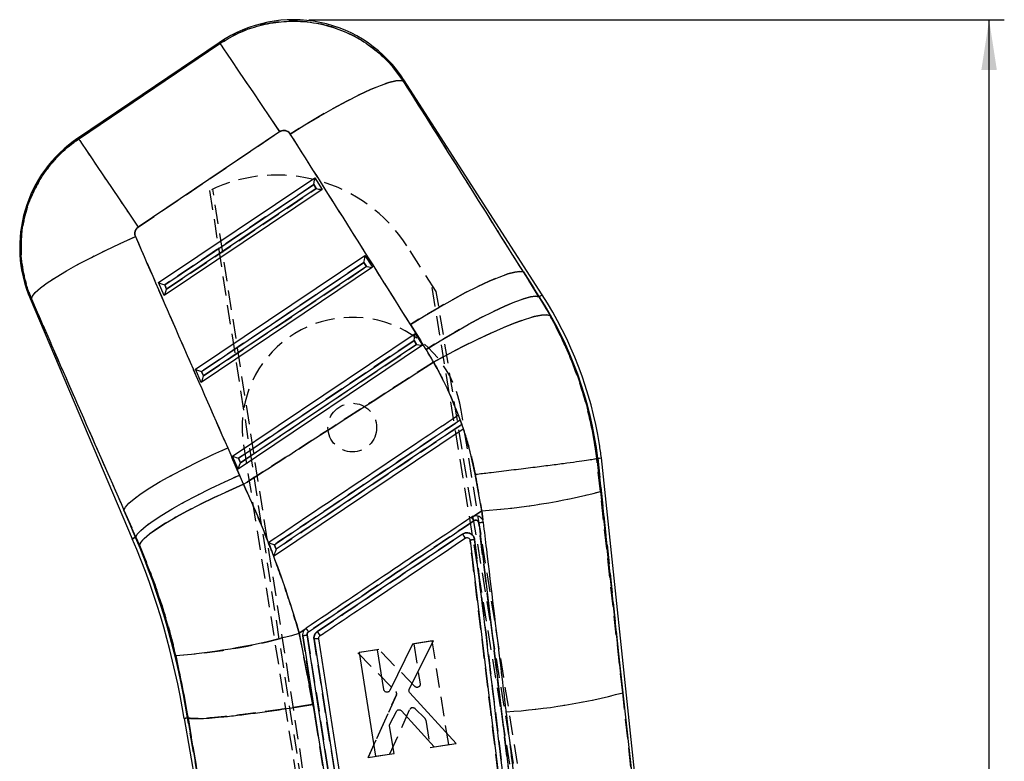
# Model space of a CAD drawing. Extents: x 33 to 392, y 21 to 282.
# Tile 16 of 19: x 142 to 206, y 202 to 251. Entities that reach past the tile are written whole.
import ezdxf

# ---------------------------------------------------------------- set-up
doc = ezdxf.new("R2010")
doc.units = 0
doc.linetypes.add('HIDDEN', pattern=[1.905, 1.27, -0.635])
doc.layers.get('0').update_dxf_attribs({"linetype": 'CONTINUOUS'})
doc.styles.add('SLDTEXTSTYLE0', font='TXT', dxfattribs={"width": 0.75})
doc.dimstyles.new('SLDDIMSTYLE0', dxfattribs={"dimtxt": 3.5, "dimasz": 3.302, "dimexe": 0, "dimexo": 0.0625, "dimgap": 0.875, "dimtad": 1, "dimdec": 0, "dimrnd": 1e-09, "dimzin": 12, "dimtxsty": 'SLDTEXTSTYLE0', "dimsah": 1, "dimcen": 0.09, "dimazin": 3, "dimtfac": 1, "dimtdec": 0, "dimtofl": 0, "dimtmove": 0, "dimatfit": 3, "dimtolj": 1, "dimtzin": 12})

# ---------------------------------------------------------------- blocks, each defined once
blk = doc.blocks.new('_D_4')
at = {"color": 179, "linetype": 'CONTINUOUS'}
for p, q in [((160.644, 250.601), (206.375, 250.601)), ((205.375, 140.265), (205.375, 250.601)), ((163.381, 140.265), (206.375, 140.265))]:
    blk.add_line(p, q, dxfattribs=at)
for points in [[(205.375, 250.601), (204.867, 247.299), (205.883, 247.299)], [(205.375, 140.265), (205.883, 143.567), (204.867, 143.567)]]:
    blk.add_solid(points, dxfattribs=at)
at = {"color": 179, "linetype": 'CONTINUOUS', "insert": (200.864, 186.861, 0.1), "char_height": 3.5, "attachment_point": 1, "rotation": 90, "style": 'SLDTEXTSTYLE0'}
blk.add_mtext('107', dxfattribs=at)

msp = doc.modelspace()

# ---------------------------------------------------------------- linework, layer by layer
at = {"color": 7, "linetype": 'CONTINUOUS'}
for p, q in [((154.8144, 249.1217), (145.4336, 242.7835)), ((145.5109, 242.7543), (154.8031, 249.0328)), ((175.9941, 232.5129), (166.899, 246.6426)), ((158.7215, 243.2335), (149.4292, 236.955)), ((150.7703, 233.3132), (161.0378, 240.2107)), ((161.0378, 240.2107), (161.5338, 239.4402)), ((151.1709, 233.1691), (160.9715, 239.7529)), ((160.9715, 239.7529), (161.1395, 239.4919)), ((161.5338, 239.4402), (151.1355, 232.4548)), ((161.1395, 239.4919), (151.2946, 232.8783)), ((153.1977, 227.6072), (164.3347, 235.0888)), ((164.3347, 235.0888), (164.8306, 234.3183)), ((153.5983, 227.4632), (164.2683, 234.6311)), ((164.4363, 234.3701), (153.722, 227.1724)), ((164.2683, 234.6311), (164.4363, 234.3701)), ((164.8306, 234.3183), (153.5628, 226.7489)), ((174.7512, 234.0156), (175.7796, 232.3747)), ((175.7993, 232.3874), (174.7512, 234.0156)), ((151.1355, 232.4548), (150.7703, 233.3132)), ((151.2946, 232.8783), (151.1709, 233.1691)), ((142.3248, 232.2575), (149.0424, 216.4665)), ((175.7993, 232.3874), (175.7796, 232.3747)), ((175.7796, 232.3747), (176.5054, 231.152)), ((168.3552, 228.918), (167.3268, 230.5588)), ((155.6251, 221.9013), (167.6315, 229.967)), ((167.6315, 229.967), (168.1275, 229.1965)), ((168.1275, 229.1965), (155.9902, 221.043)), ((156.0257, 221.7573), (167.5651, 229.5093)), ((167.7332, 229.2482), (156.1494, 221.4665)), ((167.5651, 229.5093), (167.7332, 229.2482)), ((153.5628, 226.7489), (153.1977, 227.6072)), ((153.722, 227.1724), (153.5983, 227.4632)), ((170.4881, 224.5903), (170.4845, 224.5879)), ((170.8065, 223.7029), (170.4881, 224.5903)), ((170.7039, 223.9827), (170.5989, 224.2784)), ((158.3329, 215.3265), (170.8006, 223.6989)), ((170.8006, 223.6989), (170.8065, 223.7029)), ((155.3126, 222.4412), (156.098, 220.6543)), ((155.9902, 221.043), (155.6251, 221.9013)), ((156.1494, 221.4665), (156.0257, 221.7573)), ((179.5815, 221.7473), (179.8181, 219.5734)), ((179.5817, 221.7473), (179.5815, 221.7473)), ((179.6505, 221.7552), (179.5817, 221.7473)), ((181.2836, 206.335), (179.6505, 221.7552)), ((185.0495, 172.9771), (179.8808, 221.7816)), ((172.0124, 218.3076), (171.5897, 220.7056)), ((179.8181, 219.5734), (181.2836, 206.335)), ((149.277, 216.5663), (148.4916, 218.3532)), ((148.4916, 218.3532), (149.2556, 216.5572)), ((172.0124, 218.3076), (171.4855, 217.9537)), ((172.0776, 217.702), (172.0124, 218.3076)), ((171.4855, 217.9537), (171.345, 217.8882)), ((172.0776, 217.702), (172.0611, 217.731)), ((172.1317, 217.5283), (172.0776, 217.702)), ((171.8207, 217.5067), (174.3537, 196.5049)), ((149.2556, 216.5572), (149.277, 216.5663)), ((149.5034, 216.0461), (149.277, 216.5663)), ((171.2501, 216.361), (176.0559, 176.4455)), ((160.3458, 210.4703), (160.0187, 210.2505)), ((160.0187, 210.2505), (160.9201, 205.5716)), ((160.2446, 210.0813), (161.2666, 203.504)), ((165.2676, 179.7032), (160.5359, 210.1448)), ((160.9904, 209.865), (166.4232, 174.9071)), ((167.2529, 206.5644), (168.8464, 209.7553)), ((168.8464, 209.7553), (167.4589, 209.5347)), ((165.1614, 209.1694), (163.9504, 208.9768)), ((165.5798, 206.5447), (165.1614, 209.1694)), ((167.4589, 209.5347), (165.9631, 206.4867)), ((163.9504, 208.9768), (165.0366, 202.1617)), ((170.3368, 203.0045), (167.2848, 206.3368)), ((181.2836, 206.335), (184.9586, 173.0412)), ((160.9201, 205.5716), (161.2666, 203.504)), ((152.4431, 204.643), (158.7652, 168.954)), ((152.6717, 204.6815), (152.7029, 204.6867)), ((152.6717, 204.6815), (153.7347, 198.6804)), ((152.7037, 204.6866), (152.7029, 204.6867)), ((153.7347, 198.6804), (152.7037, 204.6866)), ((165.9803, 204.2787), (166.4072, 205.1146)), ((166.7402, 205.1585), (168.8984, 202.7758)), ((166.2477, 202.3543), (165.9607, 204.1547)), ((161.2666, 203.504), (161.87, 199.6204)), ((168.8984, 202.7758), (170.3368, 203.0045)), ((165.0366, 202.1617), (166.2477, 202.3543))]:
    msp.add_line(p, q, dxfattribs=at)
at = {"color": 7, "linetype": 'HIDDEN'}
for p, q in [((154.8031, 249.0328), (145.5109, 242.7543)), ((149.4292, 236.955), (158.7215, 243.2335)), ((160.9715, 239.7529), (151.1709, 233.1691)), ((161.1395, 239.4919), (160.9715, 239.7529)), ((151.2946, 232.8783), (161.1395, 239.4919)), ((154.1213, 239.3612), (165.5342, 165.5997)), ((165.7857, 165.6397), (154.3393, 239.464)), ((169.0285, 232.72), (167.0974, 235.7228)), ((164.2683, 234.6311), (153.5983, 227.4632)), ((153.722, 227.1724), (164.4363, 234.3701)), ((164.4363, 234.3701), (164.2683, 234.6311)), ((174.7512, 234.0156), (175.7993, 232.3874)), ((175.7796, 232.3747), (174.7512, 234.0156)), ((151.1709, 233.1691), (151.2946, 232.8783)), ((179.3949, 167.8076), (168.7107, 233.2142)), ((179.6465, 167.8477), (169.0285, 232.72)), ((175.7993, 232.3874), (175.7796, 232.3747)), ((167.3268, 230.5588), (168.3552, 228.918)), ((167.5651, 229.5093), (156.0257, 221.7573)), ((156.1494, 221.4665), (167.7332, 229.2482)), ((167.7332, 229.2482), (167.5651, 229.5093)), ((153.5983, 227.4632), (153.722, 227.1724)), ((179.7561, 167.8263), (170.6672, 224.9181)), ((170.5989, 224.2784), (170.7039, 223.9827)), ((170.7092, 223.9862), (170.6035, 224.2814)), ((170.8065, 223.7029), (170.8047, 223.7016)), ((156.098, 220.6543), (155.3126, 222.4412)), ((156.3476, 222.6384), (165.4364, 165.5466)), ((156.0257, 221.7573), (156.1494, 221.4665)), ((179.8181, 219.5734), (179.5815, 221.7473)), ((179.6505, 221.7552), (181.2836, 206.335)), ((181.2836, 206.335), (179.8181, 219.5734)), ((149.2556, 216.5572), (148.4916, 218.3532)), ((148.4916, 218.3532), (149.277, 216.5663)), ((171.4855, 217.9537), (172.0124, 218.3076)), ((172.0124, 218.3076), (172.0776, 217.702)), ((171.345, 217.8882), (171.5002, 217.9576)), ((174.3537, 196.5049), (171.8207, 217.5067)), ((149.2556, 216.5572), (149.277, 216.5663)), ((149.277, 216.5663), (149.5034, 216.0461)), ((158.3329, 215.3265), (158.3332, 215.3267)), ((160.0187, 210.2505), (160.3458, 210.4703)), ((160.3445, 210.4679), (160.4624, 210.58)), ((160.9201, 205.5716), (160.0187, 210.2505)), ((163.9097, 186.4833), (160.2446, 210.0813)), ((160.5359, 210.1448), (165.2676, 179.7032)), ((166.4232, 174.9071), (160.9904, 209.865)), ((165.2497, 209.183), (163.8623, 208.9619)), ((167.618, 206.7501), (165.2497, 209.183)), ((168.7579, 209.7422), (167.547, 209.5492)), ((167.547, 209.5492), (167.9644, 206.9243)), ((169.8417, 202.9266), (168.7579, 209.7422)), ((151.9029, 208.7833), (152.7029, 204.6867)), ((163.8623, 208.9619), (166.3678, 206.4235)), ((166.4081, 206.1972), (164.5418, 202.0819)), ((164.5418, 202.0819), (166.4081, 206.1972)), ((184.9586, 173.0412), (181.2836, 206.335)), ((161.2666, 203.504), (160.9201, 205.5716)), ((165.9801, 202.3112), (167.2918, 205.2463)), ((167.6219, 205.308), (168.2873, 204.6459)), ((152.6717, 204.6815), (152.7029, 204.6867)), ((153.7347, 198.6804), (152.6717, 204.6815)), ((152.7029, 204.6867), (152.7037, 204.6866)), ((152.7037, 204.6866), (153.7347, 198.6804)), ((168.3444, 204.5342), (168.6307, 202.7336)), ((168.6307, 202.7336), (169.8417, 202.9266)), ((164.5418, 202.0819), (165.9801, 202.3112))]:
    msp.add_line(p, q, dxfattribs=at)
at = {"color": 8, "linetype": 'CONTINUOUS'}
msp.add_line((152.444, 204.6432), (152.6717, 204.6815), dxfattribs=at)
at = {"color": 8, "linetype": 'CONTINUOUS', "flags": 128}
for points in [[(154.8031, 249.0328), (154.8131, 249.1118), (154.8144, 249.1217)], [(166.899, 246.6426), (166.8961, 246.6325), (166.8729, 246.5514)], [(145.4336, 242.7835), (145.4422, 242.7802), (145.5109, 242.7543)], [(175.7993, 232.3874), (175.8845, 232.4423), (175.9454, 232.4815), (175.982, 232.505), (175.9941, 232.5129)], [(142.4092, 232.2391), (142.3341, 232.2554), (142.3248, 232.2575)], [(149.0424, 216.4665), (149.0557, 216.4722), (149.0957, 216.4892), (149.1624, 216.5176), (149.2556, 216.5572)]]:
    msp.add_lwpolyline(points, dxfattribs=at)
at = {"color": 7, "linetype": 'HIDDEN', "flags": 128}
for points in [[(154.8144, 249.1217), (154.8131, 249.1118), (154.8031, 249.0328)], [(154.8031, 249.0328), (154.8762, 248.9246), (155.0351, 248.6895), (155.2766, 248.332), (155.5962, 247.859), (155.9877, 247.2795), (156.4436, 246.6048), (156.9552, 245.8476), (157.5126, 245.0227), (158.1052, 244.1456), (158.7215, 243.2335)], [(166.8729, 246.5514), (166.6789, 246.6095), (166.3575, 246.5821), (165.9151, 246.4698), (165.36, 246.2748), (164.7029, 246.0007), (163.9566, 245.6529), (163.1352, 245.238), (162.2546, 244.764), (161.3318, 244.24), (160.3843, 243.676), (159.4305, 243.083)], [(166.8729, 246.5514), (166.8961, 246.6325), (166.899, 246.6426)], [(145.5109, 242.7543), (145.4422, 242.7802), (145.4336, 242.7835)], [(145.5109, 242.7543), (145.584, 242.6461), (145.7428, 242.411), (145.9843, 242.0536), (146.3039, 241.5806), (146.6954, 241.0011), (147.1514, 240.3264), (147.6629, 239.5692), (148.2203, 238.7442), (148.8129, 237.8672), (149.4292, 236.955)], [(142.4092, 232.2391), (142.4684, 232.4257), (142.6645, 232.6675), (142.9939, 232.9601), (143.4505, 233.2981), (144.0258, 233.6753), (144.7093, 234.0845), (145.4882, 234.5184), (146.3482, 234.9688), (147.2734, 235.4275), (148.2466, 235.8859), (149.2499, 236.3356)], [(174.7512, 234.0156), (174.5283, 234.051), (174.1852, 234.0057), (173.7283, 233.8808), (173.1659, 233.6783), (172.5083, 233.4021), (171.7674, 233.0572), (170.9569, 232.6498), (170.0914, 232.1874), (169.1868, 231.6785), (168.2597, 231.1323), (167.3268, 230.5588)], [(142.3248, 232.2575), (142.3341, 232.2554), (142.4092, 232.2391)], [(175.7796, 232.3747), (175.5566, 232.4101), (175.2136, 232.3649), (174.7567, 232.2399), (174.1943, 232.0375), (173.5367, 231.7612), (172.7958, 231.4163), (171.9852, 231.0089), (171.1198, 230.5466), (170.2152, 230.0376), (169.288, 229.4914), (168.3552, 228.918)], [(176.5054, 231.152), (176.2836, 231.1994), (175.9361, 231.1723), (175.4693, 231.0712), (174.8918, 230.898), (174.2143, 230.6559), (173.4493, 230.3494), (172.6109, 229.984), (171.7145, 229.5666), (170.7767, 229.1049), (169.8148, 228.6073), (168.8465, 228.083)], [(148.4916, 218.3532), (148.5854, 218.5509), (148.8081, 218.8007), (149.1559, 219.0982), (149.6226, 219.4382), (150.2001, 219.8147), (150.8782, 220.2211), (151.6451, 220.6503), (152.4873, 221.0948), (153.3899, 221.5467), (154.3372, 221.9982), (155.3126, 222.4412)], [(149.277, 216.5663), (149.3708, 216.764), (149.5935, 217.0138), (149.9413, 217.3113), (150.408, 217.6513), (150.9855, 218.0278), (151.6636, 218.4342), (152.4305, 218.8634), (153.2727, 219.3079), (154.1753, 219.7598), (155.1226, 220.2113), (156.098, 220.6543)], [(156.3593, 220.0507), (155.3802, 219.6189), (154.4292, 219.1786), (153.5229, 218.7373), (152.6772, 218.303), (151.9069, 217.8831), (151.2254, 217.4851), (150.6447, 217.1158), (150.175, 216.7818), (149.8245, 216.4889), (149.5993, 216.2422), (149.5034, 216.0461)], [(149.2556, 216.5572), (149.1624, 216.5176), (149.0957, 216.4892), (149.0557, 216.4722), (149.0424, 216.4665)]]:
    msp.add_lwpolyline(points, dxfattribs=at)
at = {"color": 7, "linetype": 'CONTINUOUS', "flags": 128}
for points in [[(154.8031, 249.0328), (154.8762, 248.9246), (155.0351, 248.6895), (155.2766, 248.332), (155.5962, 247.859), (155.9877, 247.2795), (156.4436, 246.6048), (156.9552, 245.8476), (157.5126, 245.0227), (158.1052, 244.1456), (158.7215, 243.2335)], [(159.4305, 243.083), (160.3843, 243.676), (161.3318, 244.24), (162.2546, 244.764), (163.1352, 245.238), (163.9566, 245.6529), (164.7029, 246.0007), (165.36, 246.2748), (165.9151, 246.4698), (166.3575, 246.5821), (166.6789, 246.6095), (166.8729, 246.5514)], [(145.5109, 242.7543), (145.584, 242.6461), (145.7428, 242.411), (145.9843, 242.0536), (146.3039, 241.5806), (146.6954, 241.0011), (147.1514, 240.3264), (147.6629, 239.5692), (148.2203, 238.7442), (148.8129, 237.8672), (149.4292, 236.955)], [(142.4092, 232.2391), (142.4684, 232.4257), (142.6645, 232.6675), (142.9939, 232.9601), (143.4505, 233.2981), (144.0258, 233.6753), (144.7093, 234.0845), (145.4882, 234.5184), (146.3482, 234.9688), (147.2734, 235.4275), (148.2466, 235.8859), (149.2499, 236.3356)], [(167.3268, 230.5588), (168.2597, 231.1323), (169.1868, 231.6785), (170.0914, 232.1874), (170.9569, 232.6498), (171.7674, 233.0572), (172.5083, 233.4021), (173.1659, 233.6783), (173.7283, 233.8808), (174.1852, 234.0057), (174.5283, 234.051), (174.7512, 234.0156)], [(168.3552, 228.918), (169.288, 229.4914), (170.2152, 230.0376), (171.1198, 230.5466), (171.9852, 231.0089), (172.7958, 231.4163), (173.5367, 231.7612), (174.1943, 232.0375), (174.7567, 232.2399), (175.2136, 232.3649), (175.5566, 232.4101), (175.7796, 232.3747)], [(168.8465, 228.083), (169.8148, 228.6073), (170.7767, 229.1049), (171.7145, 229.5666), (172.6109, 229.984), (173.4493, 230.3494), (174.2143, 230.6559), (174.8918, 230.898), (175.4693, 231.0712), (175.9361, 231.1723), (176.2836, 231.1994), (176.5054, 231.152)], [(148.4916, 218.3532), (148.5854, 218.5509), (148.8081, 218.8007), (149.1559, 219.0982), (149.6226, 219.4382), (150.2001, 219.8147), (150.8782, 220.2211), (151.6451, 220.6503), (152.4873, 221.0948), (153.3899, 221.5467), (154.3372, 221.9982), (155.3126, 222.4412)], [(149.277, 216.5663), (149.3708, 216.764), (149.5935, 217.0138), (149.9413, 217.3113), (150.408, 217.6513), (150.9855, 218.0278), (151.6636, 218.4342), (152.4305, 218.8634), (153.2727, 219.3079), (154.1753, 219.7598), (155.1226, 220.2113), (156.098, 220.6543)], [(149.5034, 216.0461), (149.5993, 216.2422), (149.8245, 216.4889), (150.175, 216.7818), (150.6447, 217.1158), (151.2254, 217.4851), (151.9069, 217.8831), (152.6772, 218.303), (153.5229, 218.7373), (154.4292, 219.1786), (155.3802, 219.6189), (156.3593, 220.0507)]]:
    msp.add_lwpolyline(points, dxfattribs=at)
at = {"color": 7, "linetype": 'HIDDEN'}
msp.add_circle((163.5074, 223.7782), 1.6, dxfattribs=at)
at = {"color": 7, "linetype": 'CONTINUOUS'}
for centre, radius, start, end in [((159.6445, 241.973), 8.6275, 32.48512, 124.304261), ((150.2637, 235.6348), 8.6275, 123.757572, 203.299997), ((154.4334, 218.6346), 25.6412, 9.04543, 32.768732), ((154.4334, 218.6346), 25.4095, 7.054526, 32.768732), ((154.4334, 218.6346), 25.6412, 7.049961, 9.04543), ((169.3564, 259.3861), 41.1642, 273.699383, 284.722933), ((156.653, 207.8415), 17.7986, 33.442621, 34.36513), ((102.5875, 196.7041), 50.4838, 9.047756, 23.04543), ((102.5875, 196.7041), 50.7155, 9.050018, 23.04543), ((148.2067, 252.4071), 43.7801, 274.843168, 285.652562), ((161.2779, 208.5119), 1.3833, 89.05712, 101.995256), ((146.2184, 200.1588), 18.1341, 33.224862, 34.246284), ((171.0412, 244.9439), 39.9444, 273.718178, 284.85762)]:
    msp.add_arc(centre, radius, start, end, dxfattribs=at)
at = {"color": 7, "linetype": 'HIDDEN'}
for centre, radius, start, end in [((158.5597, 230.2323), 10.1507, 32.744793, 115.928553), ((154.4334, 218.6346), 25.4095, 7.054526, 32.768732), ((163.5074, 223.7782), 7.25, 9.04543, 189.04543), ((169.3564, 259.3861), 41.1642, 273.699383, 284.722933), ((-16.9057, 91.1979), 226.9113, 33.867696, 33.940055), ((102.5875, 196.7041), 50.7155, 9.050018, 23.04543), ((149.3106, 246.3009), 37.6071, 273.952686, 286.543044), ((161.2788, 208.5025), 1.3927, 89.099421, 101.950229), ((145.8539, 199.9582), 18.5489, 33.12623, 34.124804), ((166.2188, 206.2801), 0.2068, 336.353118, 43.883892), ((171.0412, 244.9439), 39.9444, 273.718178, 284.85762), ((167.4791, 205.161), 0.2058, 116.441204, 155.532026), ((168.1445, 204.5024), 0.2024, 9.032102, 45.140627)]:
    msp.add_arc(centre, radius, start, end, dxfattribs=at)
at = {"color": 7, "linetype": 'CONTINUOUS'}
for centre, major_axis, ratio, start_param, end_param in [((106.3585, 228.1783), (-206.5185, 321.1941), 0.1594826, 4.6282833, 4.6671381), ((105.736, 229.0998), (-206.541, 321.1796), 0.1382182, 4.6282629, 4.6671177), ((160.9481, 239.7875), (0.0878, 0.4249), 0.0689666, 4.6452234, 6.2065974), ((161.1161, 239.5264), (0.4167, -0.0861), 0.068599, 4.7826059, 6.2160197), ((186.426, 283.619), (-150.9899, 358.5494), 0.1356176, 1.6457911, 1.684931), ((164.245, 234.6656), (0.0878, 0.4249), 0.0689666, 4.6452234, 6.2065974), ((164.413, 234.4046), (0.4167, -0.0861), 0.068599, 4.7826059, 6.2160197), ((151.1476, 233.2037), (0.3781, -0.1122), 0.0673634, 3.2327735, 4.7941475), ((151.2713, 232.9129), (0.1355, 0.4567), 0.0677311, 3.2233512, 4.656765), ((187.0486, 282.6976), (-150.7798, 358.6388), 0.1564812, 1.645959, 1.6850989), ((167.5418, 229.5438), (0.0878, 0.4249), 0.0689666, 4.6452234, 6.2065974), ((167.7098, 229.2828), (0.4167, -0.0861), 0.068599, 4.7826059, 6.2160197), ((153.6937, 219.7294), (-9.6877, 14.3381), 0.9999268, 4.622021, 4.6780151), ((153.5749, 227.4978), (0.3781, -0.1122), 0.0673634, 3.2327735, 4.7941475), ((153.6987, 227.207), (0.1355, 0.4567), 0.0677311, 3.2233512, 4.656765), ((156.0023, 221.7918), (0.3781, -0.1122), 0.0673634, 3.2327735, 4.7941475), ((156.126, 221.501), (0.1355, 0.4567), 0.0677311, 3.2233512, 4.656765), ((102.3624, 197.0372), (-32.8636, 48.639), 0.9999268, 4.5210843, 4.5322902)]:
    msp.add_ellipse(centre, major_axis=major_axis, ratio=ratio, start_param=start_param, end_param=end_param, dxfattribs=at)
at = {"color": 7, "linetype": 'HIDDEN'}
for centre, major_axis, ratio, start_param, end_param in [((106.3585, 228.1783), (-206.5185, 321.1941), 0.1594826, 4.6282833, 4.6671381), ((105.736, 229.0998), (-206.541, 321.1796), 0.1382182, 4.6282629, 4.6671177), ((186.426, 283.619), (-150.9899, 358.5494), 0.1356176, 1.6457911, 1.684931), ((187.0486, 282.6976), (-150.7798, 358.6388), 0.1564812, 1.645959, 1.6850989), ((153.6937, 219.7294), (-9.6877, 14.3381), 0.9999268, 4.622021, 4.6780151), ((102.3624, 197.0372), (-32.8636, 48.639), 0.9999268, 4.5210843, 4.5322902)]:
    msp.add_ellipse(centre, major_axis=major_axis, ratio=ratio, start_param=start_param, end_param=end_param, dxfattribs=at)
for points, knots in [([(166.8729, 246.5514), (166.5257, 247.0258), (165.8855, 247.9006), (164.667, 248.9181), (163.2696, 249.7539), (161.7405, 250.2919), (160.1629, 250.5215), (158.7228, 250.4956), (157.3094, 250.2235), (155.9778, 249.7483), (155.1858, 249.2659), (154.8031, 249.0328)], [0, 0, 0, 0, 0.12829272, 0.23655698, 0.34482065, 0.48352577, 0.58798965, 0.69245356, 0.79723765, 0.90202168, 1, 1, 1, 1]), ([(158.7215, 243.2335), (158.744, 243.2472), (158.8146, 243.2901), (158.9518, 243.3263), (159.1035, 243.3163), (159.2465, 243.2642), (159.3557, 243.1867), (159.4102, 243.1112), (159.4305, 243.083)], [0, 0, 0, 0, 0.0976158, 0.3055964, 0.513519, 0.6526405, 0.870139, 1, 1, 1, 1]), ([(145.5109, 242.7543), (145.2998, 242.603), (144.8759, 242.299), (144.14, 241.6319), (143.3412, 240.7091), (142.6968, 239.6464), (142.2746, 238.6817), (141.9513, 237.6852), (141.7231, 236.444), (141.7086, 235.0037), (141.9172, 233.5749), (142.2437, 232.6884), (142.4092, 232.2391)], [0, 0, 0, 0, 0.065646, 0.1318353, 0.2507168, 0.3729364, 0.444391, 0.5165481, 0.6373642, 0.7616904, 0.879234, 1, 1, 1, 1]), ([(149.2499, 236.3356), (149.2326, 236.3888), (149.1976, 236.4964), (149.2134, 236.6461), (149.2646, 236.7832), (149.3356, 236.8841), (149.4048, 236.9365), (149.4292, 236.955)], [0, 0, 0, 0, 0.2399847, 0.4853617, 0.6288435, 0.8686046, 1, 1, 1, 1]), ([(176.5054, 231.152), (176.3888, 231.3582), (176.1554, 231.7709), (175.9049, 232.1734), (175.7796, 232.3747)], [0, 0, 0, 0, 0.49980734, 1, 1, 1, 1]), ([(179.5817, 221.7473), (179.5439, 222.0279), (179.4685, 222.5894), (179.2514, 223.8166), (178.8793, 225.4181), (178.2537, 227.3782), (177.4779, 229.3041), (176.8296, 230.536), (176.5054, 231.152)], [0, 0, 0, 0, 0.08522263, 0.17054218, 0.37507199, 0.57960184, 0.78979991, 1, 1, 1, 1]), ([(168.8465, 228.083), (165.9009, 226.1831), (161.7418, 223.5005), (157.575, 220.8299), (156.3593, 220.0507)], [0, 0, 0, 0, 0.7082246, 1, 1, 1, 1]), ([(168.8465, 228.083), (169.1513, 227.52), (169.763, 226.3899), (170.2434, 225.19), (170.4845, 224.5879)], [0, 0, 0, 0, 0.49816621, 1, 1, 1, 1]), ([(170.5989, 224.2784), (170.4304, 224.1652), (169.5877, 223.5994), (166.0484, 221.2233), (162.1439, 218.602), (158.9137, 216.4333), (158.38, 216.075)], [0, 0, 0, 0, 0.0413801, 0.2069, 0.8689802, 1, 1, 1, 1]), ([(158.49, 215.7828), (158.6586, 215.8959), (159.5013, 216.4617), (163.0406, 218.8378), (166.9434, 221.458), (170.1719, 223.6255), (170.7039, 223.9827)], [0, 0, 0, 0, 0.0413972, 0.206986, 0.869341, 1, 1, 1, 1]), ([(170.8006, 223.6989), (170.8939, 223.4092), (171.0808, 222.8292), (171.2942, 222.036), (171.4636, 221.3277), (171.5476, 220.9131), (171.5897, 220.7056)], [0, 0, 0, 0, 0.2949033, 0.5903189, 0.7950719, 1, 1, 1, 1]), ([(171.5897, 220.7056), (171.6597, 220.3057), (171.7998, 219.5058), (171.9415, 218.707), (172.0124, 218.3076)], [0, 0, 0, 0, 0.4998954, 1, 1, 1, 1]), ([(160.0187, 210.2505), (159.7667, 211.0785), (159.2619, 212.7374), (158.3851, 215.2027), (157.4276, 217.6516), (156.7158, 219.25), (156.3593, 220.0507)], [0, 0, 0, 0, 0.2476776, 0.496249, 0.7476339, 1, 1, 1, 1]), ([(171.5048, 217.6503), (169.6733, 216.4207), (166.0464, 213.9856), (162.4194, 211.5506), (160.624, 210.3453)], [0, 0, 0, 0, 0.5049857, 1, 1, 1, 1]), ([(171.8207, 217.5067), (171.8154, 217.5297), (171.8051, 217.5752), (171.7619, 217.6314), (171.7045, 217.6705), (171.637, 217.688), (171.5663, 217.6833), (171.5253, 217.6613), (171.5048, 217.6503)], [0, 0, 0, 0, 0.1697529, 0.3350911, 0.5005606, 0.6661758, 0.8331506, 1, 1, 1, 1]), ([(172.1317, 217.528), (172.1264, 217.5294), (172.1155, 217.5325), (172.0445, 217.5293), (171.9416, 217.5208), (171.861, 217.5114), (171.8207, 217.5067)], [0, 0, 0, 0, 0.23834, 0.4922293, 0.7461153, 1, 1, 1, 1]), ([(161.2091, 210.3641), (162.8005, 211.4325), (165.9833, 213.5693), (169.1661, 215.7061), (170.7574, 216.7745)], [0, 0, 0, 0, 0.5000104, 1, 1, 1, 1]), ([(170.7574, 216.7745), (170.7672, 216.7807), (170.8253, 216.8173), (170.9464, 216.8604), (171.1148, 216.8623), (171.2418, 216.8214), (171.3551, 216.7551), (171.4552, 216.6587), (171.5231, 216.5281), (171.5383, 216.4426), (171.5436, 216.4133)], [0, 0, 0, 0, 0.0337147, 0.1996237, 0.365596, 0.51563, 0.5814017, 0.7474435, 0.9134757, 1, 1, 1, 1]), ([(170.9346, 216.5057), (170.9325, 216.5091), (170.9278, 216.5166), (170.9009, 216.5577), (170.8584, 216.6223), (170.814, 216.6892), (170.7797, 216.7411), (170.7639, 216.7648), (170.7574, 216.7745)], [0, 0, 0, 0, 0.1762929, 0.3910933, 0.6058879, 0.8206908, 0.9262794, 1, 1, 1, 1]), ([(171.5436, 216.4133), (171.5047, 216.4083), (171.4269, 216.3982), (171.3299, 216.3825), (171.2626, 216.3687), (171.2543, 216.3633), (171.2501, 216.3606)], [0, 0, 0, 0, 0.2500044, 0.5000022, 0.7500014, 1, 1, 1, 1]), ([(176.0559, 176.4455), (175.2564, 183.0926), (173.6561, 196.3976), (172.0526, 209.7027), (171.2501, 216.3606)], [0, 0, 0, 0, 0.4995955, 1, 1, 1, 1]), ([(171.5436, 216.4133), (172.3468, 209.7553), (173.952, 196.4501), (175.5541, 183.145), (176.3545, 176.4978)], [0, 0, 0, 0, 0.5004063, 1, 1, 1, 1]), ([(149.5034, 216.0461), (149.7429, 215.4679), (150.2233, 214.3084), (150.8573, 212.5068), (151.4304, 210.6639), (151.7452, 209.4112), (151.9029, 208.7833)], [0, 0, 0, 0, 0.24678, 0.4948412, 0.7467844, 1, 1, 1, 1]), ([(158.38, 216.075), (158.4051, 216.0085), (158.4417, 215.9111), (158.4784, 215.8137), (158.49, 215.7828)], [0, 0, 0, 0, 0.682901, 1, 1, 1, 1]), ([(160.4624, 210.58), (160.4644, 210.5774), (160.4685, 210.572), (160.4983, 210.5288), (160.542, 210.4651), (160.5808, 210.4081), (160.6083, 210.3676), (160.6173, 210.3544), (160.6236, 210.3451)], [0, 0, 0, 0, 0.2238247, 0.4476475, 0.6714749, 0.8952961, 0.9255566, 1, 1, 1, 1]), ([(160.2444, 210.0822), (160.2444, 210.0824), (160.2444, 210.0826), (160.2443, 210.0829), (160.2443, 210.0829)], [0, 0, 0, 0, 0.918261, 1, 1, 1, 1]), ([(160.2444, 210.0822), (160.2475, 210.0847), (160.2535, 210.0898), (160.3046, 210.1031), (160.3804, 210.1188), (160.4515, 210.1313), (160.5042, 210.1399), (160.5241, 210.143), (160.5359, 210.1448)], [0, 0, 0, 0, 0.21785282, 0.43570744, 0.65356072, 0.87141545, 0.9234681, 1, 1, 1, 1]), ([(160.6239, 210.3453), (160.6067, 210.331), (160.5715, 210.3017), (160.5463, 210.2507), (160.5328, 210.1978), (160.5346, 210.1663), (160.5359, 210.1448)], [0, 0, 0, 0, 0.2895639, 0.591848, 0.7216187, 1, 1, 1, 1]), ([(160.9904, 209.865), (160.9876, 209.8906), (160.9787, 209.9728), (161.0044, 210.1127), (161.0836, 210.2625), (161.1686, 210.3313), (161.2091, 210.3641)], [0, 0, 0, 0, 0.1348222, 0.4323584, 0.7298114, 1, 1, 1, 1]), ([(167.8439, 206.7055), (167.8221, 206.6985), (167.7785, 206.6845), (167.7092, 206.6926), (167.6545, 206.7169), (167.6278, 206.7412), (167.618, 206.7501)], [0, 0, 0, 0, 0.27869776, 0.55740047, 0.83646283, 1, 1, 1, 1]), ([(167.9644, 206.9243), (167.9657, 206.9012), (167.9684, 206.8551), (167.943, 206.7895), (167.9008, 206.7363), (167.8622, 206.7154), (167.8439, 206.7055)], [0, 0, 0, 0, 0.2565515, 0.5131118, 0.7691167, 1, 1, 1, 1]), ([(160.9201, 205.5716), (160.873, 205.5639), (160.4634, 205.4966), (159.6019, 205.3595), (158.3609, 205.174), (157.0984, 204.9998), (155.9396, 204.8555), (154.9129, 204.7439), (154.0521, 204.6695), (153.38, 204.6337), (152.9028, 204.6356), (152.7701, 204.6696), (152.7037, 204.6866)], [0, 0, 0, 0, 0.011772, 0.1021673, 0.2144005, 0.3266337, 0.4388628, 0.551092, 0.6633189, 0.7755459, 0.887773, 1, 1, 1, 1]), ([(167.3875, 205.3453), (167.4096, 205.3534), (167.4538, 205.3695), (167.5254, 205.3639), (167.5828, 205.3411), (167.6113, 205.317), (167.6219, 205.308)], [0, 0, 0, 0, 0.2780258, 0.5560335, 0.8343423, 1, 1, 1, 1]), ([(152.6717, 204.6815), (152.5199, 204.6562), (152.3675, 204.6307), (152.4437, 204.6431), (152.444, 204.6432)], [0, 0, 0, 0, 0.9961872, 1, 1, 1, 1])]:
    msp.add_open_spline(points, degree=3, knots=knots, dxfattribs=at)
at = {"color": 7, "linetype": 'CONTINUOUS'}
for points, knots in [([(154.8031, 249.0328), (155.1625, 249.2526), (155.8812, 249.6923), (157.1177, 250.1655), (158.463, 250.4621), (159.9853, 250.5404), (161.5103, 250.3407), (162.9788, 249.8626), (164.2756, 249.1874), (165.4321, 248.3011), (166.2907, 247.3988), (166.7185, 246.7761), (166.8729, 246.5514)], [0, 0, 0, 0, 0.0921144, 0.184229, 0.2883927, 0.3925565, 0.5163432, 0.622684, 0.7290249, 0.8346784, 0.9403319, 1, 1, 1, 1]), ([(159.4305, 243.083), (159.4215, 243.0964), (159.3806, 243.1569), (159.2822, 243.2463), (159.1443, 243.3059), (158.9991, 243.3254), (158.8575, 243.3093), (158.7649, 243.2577), (158.7215, 243.2335)], [0, 0, 0, 0, 0.060465, 0.27324534, 0.48613743, 0.6099253, 0.81692037, 1, 1, 1, 1]), ([(142.4092, 232.2391), (142.3025, 232.5138), (142.0169, 233.2491), (141.7553, 234.5132), (141.6839, 236.1354), (141.9336, 237.7315), (142.4764, 239.2259), (143.1802, 240.4808), (144.0868, 241.5977), (144.9017, 242.3284), (145.4021, 242.6783), (145.5109, 242.7543)], [0, 0, 0, 0, 0.0744572, 0.1993633, 0.324269, 0.48349, 0.6040857, 0.7246815, 0.8455489, 0.9664165, 1, 1, 1, 1]), ([(149.4292, 236.955), (149.4228, 236.9506), (149.3704, 236.914), (149.2861, 236.8251), (149.2234, 236.6868), (149.2012, 236.5365), (149.2157, 236.4219), (149.2435, 236.3518), (149.2499, 236.3356)], [0, 0, 0, 0, 0.03350742, 0.27375609, 0.51395017, 0.67369293, 0.92464933, 1, 1, 1, 1]), ([(176.5054, 231.152), (177.012, 230.1523), (178.0347, 228.1343), (179.0606, 224.9573), (179.4129, 222.7871), (179.5817, 221.7473)], [0, 0, 0, 0, 0.3383412, 0.6829904, 1, 1, 1, 1]), ([(156.3593, 220.0507), (157.575, 220.8299), (161.7418, 223.5005), (165.9009, 226.1831), (168.8465, 228.083)], [0, 0, 0, 0, 0.2917754, 1, 1, 1, 1]), ([(170.4845, 224.5879), (170.2453, 225.1856), (169.7651, 226.3856), (169.1534, 227.5158), (168.8465, 228.083)], [0, 0, 0, 0, 0.49814571, 1, 1, 1, 1]), ([(170.4845, 224.5879), (170.344, 224.4935), (169.5294, 223.9465), (166.0183, 221.5887), (161.9977, 218.8888), (158.6511, 216.6415), (158.001, 216.205)], [0, 0, 0, 0, 0.033768, 0.1957687, 0.8437715, 1, 1, 1, 1]), ([(158.38, 216.075), (158.5486, 216.1882), (159.3913, 216.7539), (162.9306, 219.1301), (166.835, 221.7514), (170.0653, 223.9201), (170.5989, 224.2784)], [0, 0, 0, 0, 0.04138014, 0.20690014, 0.86898024, 1, 1, 1, 1]), ([(170.7039, 223.9827), (170.5353, 223.8695), (169.6926, 223.3038), (166.1533, 220.9276), (162.2506, 218.3074), (159.022, 216.1399), (158.49, 215.7828)], [0, 0, 0, 0, 0.0413975, 0.2069862, 0.8693413, 1, 1, 1, 1]), ([(171.5897, 220.7056), (171.4139, 221.4975), (171.1899, 222.5067), (170.8696, 223.4877), (170.8006, 223.6989)], [0, 0, 0, 0, 0.7846761, 1, 1, 1, 1]), ([(171.5897, 220.7056), (171.6353, 220.711), (171.985, 220.7523), (172.787, 220.8477), (173.9731, 220.991), (175.2374, 221.1467), (176.3949, 221.2925), (177.4172, 221.4249), (178.2707, 221.5397), (178.9327, 221.6339), (179.3974, 221.7065), (179.5201, 221.7337), (179.5815, 221.7473)], [0, 0, 0, 0, 0.0114823, 0.0880353, 0.202035, 0.3160347, 0.4300307, 0.5440264, 0.6580196, 0.772013, 0.8860065, 1, 1, 1, 1]), ([(179.6505, 221.7552), (179.8035, 221.7726), (179.957, 221.7901), (179.8802, 221.7816), (179.8799, 221.7815)], [0, 0, 0, 0, 0.9961872, 1, 1, 1, 1]), ([(156.3593, 220.0507), (156.7099, 219.2636), (157.4111, 217.6893), (158.3655, 215.2553), (159.2494, 212.7766), (159.7622, 211.0925), (160.0187, 210.2505)], [0, 0, 0, 0, 0.2481002, 0.496202, 0.7480984, 1, 1, 1, 1]), ([(171.345, 217.8882), (169.5312, 216.6701), (165.9037, 214.234), (162.2761, 211.798), (160.4624, 210.58)], [0, 0, 0, 0, 0.4999999, 1, 1, 1, 1]), ([(160.624, 210.3453), (162.4194, 211.5506), (166.0464, 213.9856), (169.6733, 216.4207), (171.5048, 217.6503)], [0, 0, 0, 0, 0.4950143, 1, 1, 1, 1]), ([(172.0611, 217.731), (172.0365, 217.7653), (171.9787, 217.846), (171.8458, 217.9351), (171.6788, 217.9811), (171.5548, 217.9728), (171.4927, 217.9557), (171.4855, 217.9537)], [0, 0, 0, 0, 0.1907132, 0.4492662, 0.7077316, 0.9660395, 1, 1, 1, 1]), ([(171.5048, 217.6503), (171.5262, 217.6617), (171.568, 217.6839), (171.6394, 217.6877), (171.7065, 217.6696), (171.7635, 217.6299), (171.8056, 217.5738), (171.8157, 217.5291), (171.8207, 217.5067)], [0, 0, 0, 0, 0.1737663, 0.3392194, 0.5045582, 0.6698178, 0.8350965, 1, 1, 1, 1]), ([(172.1317, 217.5281), (172.1264, 217.5295), (172.1155, 217.5325), (172.0445, 217.5294), (171.9416, 217.5208), (171.861, 217.5115), (171.8206, 217.5068)], [0, 0, 0, 0, 0.2383387, 0.4922247, 0.7461061, 1, 1, 1, 1]), ([(173.6315, 205.0835), (173.6127, 205.2395), (173.497, 206.2004), (173.0675, 209.765), (172.5863, 213.7573), (172.2021, 216.9446), (172.1317, 217.5283)], [0, 0, 0, 0, 0.0375993, 0.2316502, 0.8592937, 1, 1, 1, 1]), ([(170.7574, 216.7745), (169.1661, 215.7061), (165.9832, 213.5691), (162.8002, 211.4323), (161.2085, 210.3638)], [0, 0, 0, 0, 0.4999626, 1, 1, 1, 1]), ([(161.3881, 210.0949), (161.5373, 210.1951), (162.3607, 210.748), (165.5429, 212.8849), (168.5758, 214.9217), (170.9346, 216.5057)], [0, 0, 0, 0, 0.0469036, 0.2587398, 1, 1, 1, 1]), ([(171.5436, 216.4133), (171.5434, 216.4142), (171.5362, 216.4715), (171.5018, 216.5837), (171.4018, 216.7192), (171.2866, 216.8004), (171.157, 216.8511), (171.0112, 216.8677), (170.8639, 216.8363), (170.7859, 216.7911), (170.7574, 216.7745)], [0, 0, 0, 0, 0.0024663, 0.1685125, 0.3345469, 0.484597, 0.5724847, 0.7384236, 0.9043509, 1, 1, 1, 1]), ([(170.7574, 216.7745), (170.7639, 216.7648), (170.7797, 216.7411), (170.814, 216.6892), (170.8584, 216.6223), (170.9009, 216.5577), (170.9278, 216.5166), (170.9325, 216.5091), (170.9346, 216.5057)], [0, 0, 0, 0, 0.0737206, 0.1793092, 0.3941121, 0.6089067, 0.8237071, 1, 1, 1, 1]), ([(170.9346, 216.5057), (170.9537, 216.5159), (170.9944, 216.5375), (171.0649, 216.5425), (171.1334, 216.5244), (171.1916, 216.4862), (171.2162, 216.4484), (171.2283, 216.43)], [0, 0, 0, 0, 0.1894761, 0.4025961, 0.6048202, 0.8072092, 1, 1, 1, 1]), ([(171.2283, 216.43), (171.2289, 216.4287), (171.2401, 216.4073), (171.2452, 216.3834), (171.2501, 216.361)], [0, 0, 0, 0, 0.0609584, 1, 1, 1, 1]), ([(171.5436, 216.4133), (171.5047, 216.4083), (171.4269, 216.3982), (171.3299, 216.3825), (171.2626, 216.3687), (171.2543, 216.3633), (171.2501, 216.3606)], [0, 0, 0, 0, 0.2500044, 0.5000022, 0.7500014, 1, 1, 1, 1]), ([(176.3545, 176.4978), (175.5541, 183.145), (173.952, 196.4501), (172.3468, 209.7553), (171.5436, 216.4133)], [0, 0, 0, 0, 0.4995937, 1, 1, 1, 1]), ([(151.9029, 208.7833), (151.7489, 209.397), (151.4408, 210.6244), (150.8749, 212.454), (150.2382, 214.2706), (149.7483, 215.4543), (149.5034, 216.0461)], [0, 0, 0, 0, 0.2474785, 0.4949469, 0.7474752, 1, 1, 1, 1]), ([(158.001, 216.205), (158.0693, 216.0244), (158.1799, 215.7316), (158.2905, 215.4387), (158.3329, 215.3265)], [0, 0, 0, 0, 0.6168967, 1, 1, 1, 1]), ([(158.38, 216.075), (158.3789, 216.0754), (158.3315, 216.0905), (158.2403, 216.1198), (158.1303, 216.1565), (158.0562, 216.1823), (158.0118, 216.1989), (158.0046, 216.203), (158.001, 216.205)], [0, 0, 0, 0, 0.0065638, 0.2747177, 0.5243497, 0.6932316, 0.8508419, 1, 1, 1, 1]), ([(158.49, 215.7828), (158.4897, 215.7816), (158.4748, 215.7355), (158.44, 215.6286), (158.3935, 215.4893), (158.3589, 215.3901), (158.3396, 215.3382), (158.3354, 215.3305), (158.3332, 215.3267)], [0, 0, 0, 0, 0.0057709, 0.2354211, 0.5483194, 0.7481992, 0.8736055, 1, 1, 1, 1]), ([(158.49, 215.7828), (158.4784, 215.8137), (158.4417, 215.9111), (158.4051, 216.0085), (158.38, 216.075)], [0, 0, 0, 0, 0.317099, 1, 1, 1, 1]), ([(160.3458, 210.4703), (160.3185, 210.4277), (160.26, 210.3366), (160.2335, 210.1972), (160.2417, 210.1108), (160.2445, 210.0813)], [0, 0, 0, 0, 0.367384, 0.78413476, 1, 1, 1, 1]), ([(160.4624, 210.58), (160.4215, 210.5473), (160.3795, 210.5136), (160.3467, 210.4715), (160.3458, 210.4703)], [0, 0, 0, 0, 0.9725183, 1, 1, 1, 1]), ([(160.4624, 210.58), (160.4644, 210.5774), (160.4685, 210.572), (160.4983, 210.5288), (160.542, 210.4651), (160.5808, 210.4081), (160.6083, 210.3676), (160.6173, 210.3544), (160.6236, 210.3451)], [0, 0, 0, 0, 0.2238247, 0.4476475, 0.6714749, 0.8952961, 0.9255566, 1, 1, 1, 1]), ([(160.2444, 210.0822), (160.2475, 210.0847), (160.2535, 210.0898), (160.3046, 210.1031), (160.3804, 210.1188), (160.4515, 210.1313), (160.5042, 210.1399), (160.5241, 210.143), (160.5359, 210.1448)], [0, 0, 0, 0, 0.21785282, 0.43570744, 0.65356072, 0.87141545, 0.9234681, 1, 1, 1, 1]), ([(160.5359, 210.1448), (160.5347, 210.1611), (160.5317, 210.2006), (160.5494, 210.2623), (160.5833, 210.3138), (160.6128, 210.3367), (160.6239, 210.3453)], [0, 0, 0, 0, 0.21294, 0.5149844, 0.8170321, 1, 1, 1, 1]), ([(161.2085, 210.3638), (161.1879, 210.3484), (161.1215, 210.2991), (161.0361, 210.1852), (160.98, 210.0255), (160.9871, 209.9167), (160.9904, 209.865)], [0, 0, 0, 0, 0.1346397, 0.4325609, 0.7305892, 1, 1, 1, 1]), ([(161.3007, 209.895), (161.2994, 209.9173), (161.2967, 209.9631), (161.3217, 210.0286), (161.3564, 210.0718), (161.3814, 210.0901), (161.3881, 210.0949)], [0, 0, 0, 0, 0.2894559, 0.5947897, 0.8928162, 1, 1, 1, 1]), ([(166.7283, 174.9363), (166.7081, 175.0665), (166.5637, 175.9977), (165.9223, 180.1327), (164.1345, 191.6556), (162.4687, 202.3772), (161.3007, 209.895)], [0, 0, 0, 0, 0.0111743, 0.0799075, 0.3548404, 1, 1, 1, 1]), ([(152.7029, 204.6867), (152.5907, 205.3731), (152.3661, 206.7469), (152.0574, 208.1041), (151.9029, 208.7833)], [0, 0, 0, 0, 0.49958, 1, 1, 1, 1]), ([(165.7622, 206.3741), (165.7396, 206.3784), (165.6944, 206.3871), (165.6373, 206.4276), (165.5958, 206.4815), (165.585, 206.5242), (165.5798, 206.5447)], [0, 0, 0, 0, 0.2550299, 0.5100442, 0.7655866, 1, 1, 1, 1]), ([(167.2848, 206.3368), (167.271, 206.3557), (167.2434, 206.3935), (167.229, 206.4634), (167.235, 206.522), (167.2485, 206.5539), (167.2529, 206.5644)], [0, 0, 0, 0, 0.28666684, 0.57336748, 0.8599779, 1, 1, 1, 1]), ([(165.9631, 206.4867), (165.951, 206.4672), (165.9268, 206.4281), (165.8686, 206.3893), (165.8112, 206.3724), (165.7753, 206.3736), (165.7622, 206.3741)], [0, 0, 0, 0, 0.2798319, 0.5597065, 0.8390122, 1, 1, 1, 1]), ([(152.7037, 204.6866), (152.7701, 204.6696), (152.9028, 204.6356), (153.38, 204.6337), (154.0521, 204.6695), (154.9129, 204.7439), (155.9396, 204.8555), (157.0984, 204.9998), (158.3609, 205.174), (159.6019, 205.3595), (160.4634, 205.4966), (160.873, 205.5639), (160.9201, 205.5716)], [0, 0, 0, 0, 0.112227, 0.2244541, 0.3366811, 0.448908, 0.5611372, 0.6733663, 0.7855995, 0.8978327, 0.988228, 1, 1, 1, 1]), ([(166.4072, 205.1146), (166.4203, 205.1342), (166.4466, 205.1734), (166.5079, 205.2113), (166.5677, 205.2266), (166.6048, 205.2239), (166.6185, 205.2229)], [0, 0, 0, 0, 0.2790859, 0.5581968, 0.8367668, 1, 1, 1, 1]), ([(166.6185, 205.2229), (166.6413, 205.2175), (166.6874, 205.2065), (166.7225, 205.1746), (166.7402, 205.1585)], [0, 0, 0, 0, 0.49462743, 1, 1, 1, 1]), ([(174.6621, 196.5259), (174.6381, 196.7248), (174.5173, 197.7287), (174.2084, 200.2939), (173.8888, 202.9475), (173.6661, 204.7962), (173.6315, 205.0835)], [0, 0, 0, 0, 0.0697466, 0.3519359, 0.8992649, 1, 1, 1, 1]), ([(165.9607, 204.1547), (165.9591, 204.1777), (165.956, 204.2206), (165.9726, 204.2603), (165.9803, 204.2787)], [0, 0, 0, 0, 0.5354931, 1, 1, 1, 1])]:
    msp.add_open_spline(points, degree=3, knots=knots, dxfattribs=at)

# ---------------------------------------------------------------- dimensions: what is measured, and where the dimension line sits
at = {"color": 179, "linetype": 'CONTINUOUS'}
dim = msp.add_linear_dim(base=(205.3753, 250.6005), p1=(162.3806, 140.2653), p2=(159.6445, 250.6005), angle=90, dimstyle='SLDDIMSTYLE0', dxfattribs=at)
dim.commit()
dim.dimension.update_dxf_attribs({"geometry": '_D_4', "text_midpoint": (205.3753, 192.1624), "dimtype": 160})

doc.saveas('drawing.dxf')
